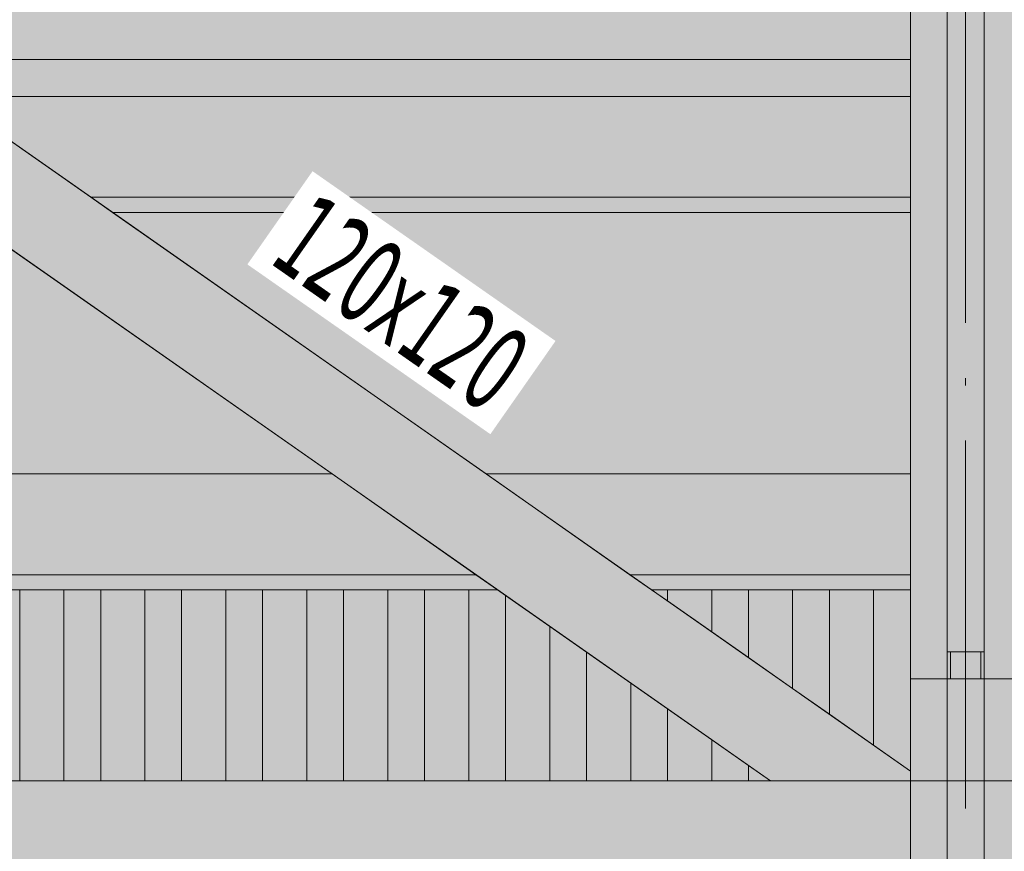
# Model space of a CAD drawing. Header units: millimetres. Extents: x 1567 to 2756, y -116 to 725.
# Tile 194 of 256: x 1657 to 1683, y 632 to 654. Entities that reach past the tile are written whole.
import ezdxf

# ---------------------------------------------------------------- set-up
doc = ezdxf.new("R2010")
doc.units = ezdxf.units.MM
doc.linetypes.add('CADWORK_5', pattern=[13.2, 10, -1.5, 0.2, -1.5])
doc.layers.add('Ech.1_50', color=7, linetype='Continuous')
doc.styles.add('tahoma-', font='txt', dxfattribs={"height": 1})

msp = doc.modelspace()

# ---------------------------------------------------------------- hatches: boundary and pattern name
at = {"layer": 'Ech.1_50', "linetype": 'Continuous', "lineweight": 5, "true_color": 0xe0c8b3, "transparency": 33554687}
for points in [[(1680.723, 636.249), (1681.723, 636.249), (1681.723, 667.544), (1680.723, 667.544), (1680.723, 636.249)], [(1683.723, 667.544), (1682.723, 667.544), (1682.723, 636.249), (1683.723, 636.249), (1683.723, 667.544)]]:
    msp.add_hatch(color=9, dxfattribs=at).paths.add_polyline_path(points)
at = {"layer": 'Ech.1_50', "linetype": 'Continuous', "lineweight": 5, "true_color": 0xf7d1b3, "transparency": 33554687}
msp.add_hatch(color=254, dxfattribs=at).paths.add_polyline_path([(1681.723, 636.978), (1682.723, 636.978), (1682.723, 661.549), (1681.723, 661.549), (1681.723, 636.978)])
at = {"layer": 'Ech.1_50', "linetype": 'Continuous', "lineweight": 5, "true_color": 0xe3bbbb, "transparency": 33554687}
for points in [[(1680.723, 655.478), (1613.723, 655.478), (1613.723, 653.078), (1680.723, 653.078), (1680.723, 655.478)], [(1680.723, 633.478), (1613.723, 633.478), (1613.723, 631.078), (1680.723, 631.078), (1680.723, 633.478)]]:
    msp.add_hatch(color=9, dxfattribs=at).paths.add_polyline_path(points)
at = {"layer": 'Ech.1_50', "linetype": 'Continuous', "lineweight": 5, "true_color": 0xe0d9d1, "transparency": 33554687}
for points in [[(1653.11, 653.078), (1648.925, 653.078), (1676.917, 633.478), (1680.723, 633.478), (1680.723, 633.743), (1653.11, 653.078)], [(1680.723, 633.478), (1681.723, 633.478), (1681.723, 636.249), (1680.723, 636.249), (1680.723, 633.478)], [(1681.723, 633.478), (1682.723, 633.478), (1682.723, 636.249), (1681.723, 636.249), (1681.723, 633.478)], [(1682.723, 633.478), (1683.723, 633.478), (1683.723, 636.249), (1682.723, 636.249), (1682.723, 633.478)], [(1682.723, 633.478), (1681.723, 633.478), (1681.723, 625.176), (1682.723, 625.176), (1682.723, 633.478)]]:
    msp.add_hatch(color=254, dxfattribs=at).paths.add_polyline_path(points)
at = {"layer": 'Ech.1_50', "linetype": 'Continuous', "lineweight": 5, "true_color": 0xf8f8f8, "transparency": 33554687}
for points in [[(1680.723, 653.078), (1653.11, 653.078), (1654.548, 652.071), (1680.723, 652.071), (1680.723, 653.078)], [(1654.856, 648.925), (1639.59, 648.925), (1629.434, 641.815), (1665.012, 641.815), (1654.856, 648.925)], [(1680.723, 648.925), (1659.041, 648.925), (1669.196, 641.815), (1680.723, 641.815), (1680.723, 648.925)], [(1657.723, 638.668), (1656.523, 638.668), (1656.523, 633.478), (1657.723, 633.478), (1657.723, 638.668)], [(1659.923, 638.668), (1658.723, 638.668), (1658.723, 633.478), (1659.923, 633.478), (1659.923, 638.668)], [(1662.123, 638.668), (1660.923, 638.668), (1660.923, 633.478), (1662.123, 633.478), (1662.123, 638.668)], [(1664.323, 638.668), (1663.123, 638.668), (1663.123, 633.478), (1664.323, 633.478), (1664.323, 638.668)], [(1666.523, 638.668), (1665.323, 638.668), (1665.323, 633.478), (1666.523, 633.478), (1666.523, 638.668)], [(1668.723, 638.668), (1667.523, 638.668), (1667.523, 633.478), (1668.723, 633.478), (1668.723, 638.668)], [(1675.323, 638.668), (1674.123, 638.668), (1674.123, 638.364), (1675.323, 637.524), (1675.323, 638.668)], [(1677.523, 638.668), (1676.323, 638.668), (1676.323, 636.824), (1677.523, 635.984), (1677.523, 638.668)], [(1679.723, 638.668), (1678.523, 638.668), (1678.523, 635.284), (1679.723, 634.443), (1679.723, 638.668)], [(1669.723, 633.478), (1670.923, 633.478), (1670.923, 637.675), (1669.723, 638.516), (1669.723, 633.478)], [(1671.923, 633.478), (1673.123, 633.478), (1673.123, 636.135), (1671.923, 636.975), (1671.923, 633.478)], [(1674.123, 633.478), (1675.323, 633.478), (1675.323, 634.594), (1674.123, 635.435), (1674.123, 633.478)], [(1676.323, 633.478), (1676.917, 633.478), (1676.323, 633.894), (1676.323, 633.478)]]:
    msp.add_hatch(color=7, dxfattribs=at).paths.add_polyline_path(points)
at = {"layer": 'Ech.1_50', "linetype": 'Continuous', "lineweight": 5, "true_color": 0xe0d1b3, "transparency": 33554687}
for points in [[(1658.455, 649.336), (1680.723, 649.336), (1680.723, 652.071), (1654.548, 652.071), (1658.455, 649.336)], [(1680.723, 649.336), (1658.455, 649.336), (1659.041, 648.925), (1680.723, 648.925), (1680.723, 649.336)], [(1625.527, 639.079), (1668.919, 639.079), (1665.012, 641.815), (1629.434, 641.815), (1625.527, 639.079)], [(1673.103, 639.079), (1680.723, 639.079), (1680.723, 641.815), (1669.196, 641.815), (1673.103, 639.079)], [(1624.941, 638.668), (1669.505, 638.668), (1668.919, 639.079), (1625.527, 639.079), (1624.941, 638.668)], [(1680.723, 639.079), (1673.103, 639.079), (1673.689, 638.668), (1680.723, 638.668), (1680.723, 639.079)]]:
    msp.add_hatch(color=254, dxfattribs=at).paths.add_polyline_path(points)
at = {"layer": 'Ech.1_50', "linetype": 'Continuous', "lineweight": 5, "true_color": 0xeaddd7, "transparency": 33554687}
for points in [[(1656.523, 638.668), (1655.523, 638.668), (1655.523, 633.478), (1656.523, 633.478), (1656.523, 638.668)], [(1657.723, 633.478), (1658.723, 633.478), (1658.723, 638.668), (1657.723, 638.668), (1657.723, 633.478)], [(1659.923, 633.478), (1660.923, 633.478), (1660.923, 638.668), (1659.923, 638.668), (1659.923, 633.478)], [(1662.123, 633.478), (1663.123, 633.478), (1663.123, 638.668), (1662.123, 638.668), (1662.123, 633.478)], [(1664.323, 633.478), (1665.323, 633.478), (1665.323, 638.668), (1664.323, 638.668), (1664.323, 633.478)], [(1666.523, 633.478), (1667.523, 633.478), (1667.523, 638.668), (1666.523, 638.668), (1666.523, 633.478)], [(1668.723, 633.478), (1669.723, 633.478), (1669.723, 638.516), (1669.505, 638.668), (1668.723, 638.668), (1668.723, 633.478)], [(1674.123, 638.668), (1673.689, 638.668), (1674.123, 638.364), (1674.123, 638.668)], [(1676.323, 638.668), (1675.323, 638.668), (1675.323, 637.524), (1676.323, 636.824), (1676.323, 638.668)], [(1678.523, 638.668), (1677.523, 638.668), (1677.523, 635.984), (1678.523, 635.284), (1678.523, 638.668)], [(1680.723, 638.668), (1679.723, 638.668), (1679.723, 634.443), (1680.723, 633.743), (1680.723, 638.668)], [(1670.923, 633.478), (1671.923, 633.478), (1671.923, 636.975), (1670.923, 637.675), (1670.923, 633.478)], [(1673.123, 633.478), (1674.123, 633.478), (1674.123, 635.435), (1673.123, 636.135), (1673.123, 633.478)], [(1675.323, 633.478), (1676.323, 633.478), (1676.323, 633.894), (1675.323, 634.594), (1675.323, 633.478)]]:
    msp.add_hatch(color=254, dxfattribs=at).paths.add_polyline_path(points)
at = {"layer": 'Ech.1_50', "linetype": 'Continuous', "lineweight": 5, "true_color": 0xb3d6f7, "transparency": 33554687}
for points in [[(1681.813, 636.978), (1681.723, 636.978), (1681.723, 636.249), (1681.813, 636.249), (1681.813, 636.978)], [(1681.813, 636.249), (1682.633, 636.249), (1682.633, 636.978), (1681.813, 636.978), (1681.813, 636.249)], [(1682.633, 636.249), (1682.723, 636.249), (1682.723, 636.978), (1682.633, 636.978), (1682.633, 636.249)]]:
    msp.add_hatch(color=254, dxfattribs=at).paths.add_polyline_path(points)
at = {"layer": 'Ech.1_50', "linetype": 'Continuous', "lineweight": 5, "true_color": 0xaa8966, "transparency": 33554687}
for points in [[(1681.723, 633.478), (1680.723, 633.478), (1680.723, 631.078), (1681.723, 631.078), (1681.723, 633.478)], [(1683.723, 633.478), (1682.723, 633.478), (1682.723, 631.078), (1683.723, 631.078), (1683.723, 633.478)]]:
    msp.add_hatch(color=45, dxfattribs=at).paths.add_polyline_path(points)

# ---------------------------------------------------------------- linework, layer by layer
at = {"layer": 'Ech.1_50', "color": 7, "linetype": 'CADWORK_5', "lineweight": 5}
msp.add_lwpolyline([(1682.223, 527.121), (1682.223, 694.661)], dxfattribs=at)
at = {"layer": 'Ech.1_50', "color": 7, "linetype": 'Continuous', "lineweight": 5}
for points in [[(1680.723, 636.249), (1681.723, 636.249), (1681.723, 667.544), (1680.723, 667.544), (1680.723, 636.249)], [(1683.723, 667.544), (1682.723, 667.544), (1682.723, 636.249), (1683.723, 636.249), (1683.723, 667.544)], [(1681.723, 636.978), (1682.723, 636.978), (1682.723, 661.549), (1681.723, 661.549), (1681.723, 636.978)], [(1680.723, 655.478), (1613.723, 655.478), (1613.723, 653.078), (1680.723, 653.078), (1680.723, 655.478)], [(1653.11, 653.078), (1648.925, 653.078), (1676.917, 633.478), (1680.723, 633.478), (1680.723, 633.743), (1653.11, 653.078)], [(1680.723, 653.078), (1653.11, 653.078), (1654.548, 652.071), (1680.723, 652.071), (1680.723, 653.078)], [(1658.455, 649.336), (1680.723, 649.336), (1680.723, 652.071), (1654.548, 652.071), (1658.455, 649.336)], [(1680.723, 649.336), (1658.455, 649.336), (1659.041, 648.925), (1680.723, 648.925), (1680.723, 649.336)], [(1654.856, 648.925), (1639.59, 648.925), (1629.434, 641.815), (1665.012, 641.815), (1654.856, 648.925)], [(1680.723, 648.925), (1659.041, 648.925), (1669.196, 641.815), (1680.723, 641.815), (1680.723, 648.925)], [(1625.527, 639.079), (1668.919, 639.079), (1665.012, 641.815), (1629.434, 641.815), (1625.527, 639.079)], [(1673.103, 639.079), (1680.723, 639.079), (1680.723, 641.815), (1669.196, 641.815), (1673.103, 639.079)], [(1624.941, 638.668), (1669.505, 638.668), (1668.919, 639.079), (1625.527, 639.079), (1624.941, 638.668)], [(1680.723, 639.079), (1673.103, 639.079), (1673.689, 638.668), (1680.723, 638.668), (1680.723, 639.079)], [(1656.523, 638.668), (1655.523, 638.668), (1655.523, 633.478), (1656.523, 633.478), (1656.523, 638.668)], [(1657.723, 638.668), (1656.523, 638.668), (1656.523, 633.478), (1657.723, 633.478), (1657.723, 638.668)], [(1657.723, 633.478), (1658.723, 633.478), (1658.723, 638.668), (1657.723, 638.668), (1657.723, 633.478)], [(1659.923, 638.668), (1658.723, 638.668), (1658.723, 633.478), (1659.923, 633.478), (1659.923, 638.668)], [(1659.923, 633.478), (1660.923, 633.478), (1660.923, 638.668), (1659.923, 638.668), (1659.923, 633.478)], [(1662.123, 638.668), (1660.923, 638.668), (1660.923, 633.478), (1662.123, 633.478), (1662.123, 638.668)], [(1662.123, 633.478), (1663.123, 633.478), (1663.123, 638.668), (1662.123, 638.668), (1662.123, 633.478)], [(1664.323, 638.668), (1663.123, 638.668), (1663.123, 633.478), (1664.323, 633.478), (1664.323, 638.668)], [(1664.323, 633.478), (1665.323, 633.478), (1665.323, 638.668), (1664.323, 638.668), (1664.323, 633.478)], [(1666.523, 638.668), (1665.323, 638.668), (1665.323, 633.478), (1666.523, 633.478), (1666.523, 638.668)], [(1666.523, 633.478), (1667.523, 633.478), (1667.523, 638.668), (1666.523, 638.668), (1666.523, 633.478)], [(1668.723, 638.668), (1667.523, 638.668), (1667.523, 633.478), (1668.723, 633.478), (1668.723, 638.668)], [(1668.723, 633.478), (1669.723, 633.478), (1669.723, 638.516), (1669.505, 638.668), (1668.723, 638.668), (1668.723, 633.478)], [(1674.123, 638.668), (1673.689, 638.668), (1674.123, 638.364), (1674.123, 638.668)], [(1675.323, 638.668), (1674.123, 638.668), (1674.123, 638.364), (1675.323, 637.524), (1675.323, 638.668)], [(1676.323, 638.668), (1675.323, 638.668), (1675.323, 637.524), (1676.323, 636.824), (1676.323, 638.668)], [(1677.523, 638.668), (1676.323, 638.668), (1676.323, 636.824), (1677.523, 635.984), (1677.523, 638.668)], [(1678.523, 638.668), (1677.523, 638.668), (1677.523, 635.984), (1678.523, 635.284), (1678.523, 638.668)], [(1679.723, 638.668), (1678.523, 638.668), (1678.523, 635.284), (1679.723, 634.443), (1679.723, 638.668)], [(1680.723, 638.668), (1679.723, 638.668), (1679.723, 634.443), (1680.723, 633.743), (1680.723, 638.668)], [(1669.723, 633.478), (1670.923, 633.478), (1670.923, 637.675), (1669.723, 638.516), (1669.723, 633.478)], [(1670.923, 633.478), (1671.923, 633.478), (1671.923, 636.975), (1670.923, 637.675), (1670.923, 633.478)], [(1671.923, 633.478), (1673.123, 633.478), (1673.123, 636.135), (1671.923, 636.975), (1671.923, 633.478)], [(1681.813, 636.978), (1681.723, 636.978), (1681.723, 636.249), (1681.813, 636.249), (1681.813, 636.978)], [(1681.813, 636.249), (1682.633, 636.249), (1682.633, 636.978), (1681.813, 636.978), (1681.813, 636.249)], [(1682.633, 636.249), (1682.723, 636.249), (1682.723, 636.978), (1682.633, 636.978), (1682.633, 636.249)], [(1673.123, 633.478), (1674.123, 633.478), (1674.123, 635.435), (1673.123, 636.135), (1673.123, 633.478)], [(1680.723, 633.478), (1681.723, 633.478), (1681.723, 636.249), (1680.723, 636.249), (1680.723, 633.478)], [(1681.723, 633.478), (1682.723, 633.478), (1682.723, 636.249), (1681.723, 636.249), (1681.723, 633.478)], [(1682.723, 633.478), (1683.723, 633.478), (1683.723, 636.249), (1682.723, 636.249), (1682.723, 633.478)], [(1674.123, 633.478), (1675.323, 633.478), (1675.323, 634.594), (1674.123, 635.435), (1674.123, 633.478)], [(1675.323, 633.478), (1676.323, 633.478), (1676.323, 633.894), (1675.323, 634.594), (1675.323, 633.478)], [(1676.323, 633.478), (1676.917, 633.478), (1676.323, 633.894), (1676.323, 633.478)], [(1680.723, 633.478), (1613.723, 633.478), (1613.723, 631.078), (1680.723, 631.078), (1680.723, 633.478)], [(1681.723, 633.478), (1680.723, 633.478), (1680.723, 631.078), (1681.723, 631.078), (1681.723, 633.478)], [(1682.723, 633.478), (1681.723, 633.478), (1681.723, 625.176), (1682.723, 625.176), (1682.723, 633.478)], [(1683.723, 633.478), (1682.723, 633.478), (1682.723, 631.078), (1683.723, 631.078), (1683.723, 633.478)]]:
    msp.add_lwpolyline(points, close=True, dxfattribs=at)

# ---------------------------------------------------------------- next in the draw order: texts
at = {"layer": 'Ech.1_50', "color": 7, "linetype": 'Continuous', "insert": (1664.572, 649.521), "char_height": 2.5, "attachment_point": 1, "rotation": 325.0496, "style": 'tahoma-', "bg_fill": 3, "box_fill_scale": 1.15, "bg_fill_color": 256, "bg_fill_true_color": 13158600, "bg_fill_transparency": 33554687}
msp.add_mtext('\\A1;\\fTahoma|b0|i0;\\W0.600000;\\H2.340200;120x120', dxfattribs=at)
at = {"layer": 'Ech.1_50', "color": 7, "linetype": 'Continuous', "insert": (1638.868, 637.321), "char_height": 2.5, "attachment_point": 1, "style": 'tahoma-', "bg_fill": 3, "box_fill_scale": 1.15, "bg_fill_color": 256, "bg_fill_true_color": 13158600, "bg_fill_transparency": 33554687}
msp.add_mtext('\\A1;\\fTahoma|b0|i0;\\W0.600000;\\H2.370600;Traverse 120x120', dxfattribs=at)

doc.saveas('drawing.dxf')
